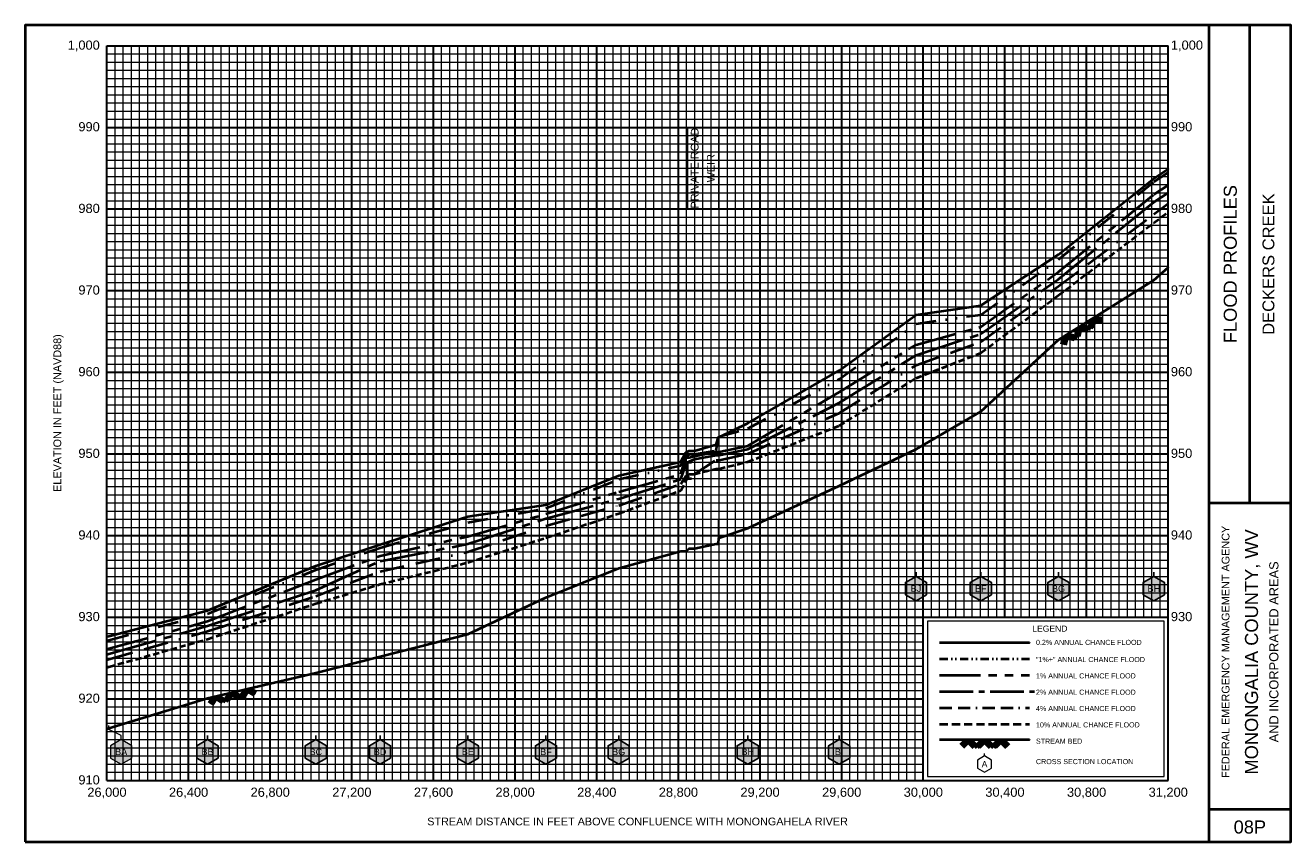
# Model space of a CAD drawing. Extents: x -400 to 37800, y -200 to 12400.
# Tile 2 of 7: x -400 to 5800, y 8400 to 12400. Entities that reach past the tile are written whole.
import ezdxf
from ezdxf.enums import TextEntityAlignment as Align

# ---------------------------------------------------------------- set-up
doc = ezdxf.new("R2010")
doc.units = 0
doc.header["$LTSCALE"] = 400
for name, pattern in [('BORDERX2', [3.5, 1, -0.5, 1, -0.5, 0, -0.5]), ('CENTER2', [1.125, 0.75, -0.125, 0.125, -0.125]), ('DIVIDE', [1.25, 0.5, -0.25, 0, -0.25, 0, -0.25]), ('HIDDEN', [0.375, 0.25, -0.125]), ('PHANTOM2', [1.25, 0.625, -0.125, 0.125, -0.125, 0.125, -0.125])]:
    doc.linetypes.add(name, pattern=pattern)
for name, color, linetype, lineweight in [('BORDERLINE', 7, 'Continuous', 40), ('BRIDGE', 7, 'Continuous', 40), ('GRID_MAJOR', 7, 'Continuous', 30), ('GRID_MINOR', 7, 'Continuous', 5), ('GRIDS', 7, 'Continuous', 20), ('INLINEWEIR', 7, 'Continuous', 20), ('LEGEND_BOX', 7, 'Continuous', 20), ('LEGEND_XSEC', 7, 'Continuous', 20), ('ROCK', 5, 'Continuous', 40), ('STREAM', 5, 'Continuous', 40), ('TEXT', 7, 'Continuous', 25), ('WS10', 6, 'HIDDEN', 40), ('WS100', 2, 'PHANTOM2', 40), ('WS1PLUS', 1, 'DIVIDE', 40), ('WS25', 14, 'BORDERX2', 40), ('WS50', 143, 'CENTER2', 40), ('WS500', 4, 'Continuous', 40), ('XSEC', 7, 'Continuous', 25), ('XSEC_LEFT', 7, 'Continuous', 20), ('XSECTEXTLINE', 7, 'Continuous', 25)]:
    doc.layers.add(name, color=color, linetype=linetype, lineweight=lineweight)
doc.styles.get("Standard").update_dxf_attribs({"font": 'Arial', "height": 40})

# ---------------------------------------------------------------- blocks, each defined once
blk = doc.blocks.new('BORDER')
at = {"layer": 'BORDERLINE', "transparency": 33554687}
blk.add_line((14, 3.4), (14, 9.25), dxfattribs=at)
blk.add_lwpolyline([(-1, -0.75), (14.5, -0.75), (14.5, 9.25), (-1, 9.25), (-1, -0.75)], close=True, dxfattribs=at)
for points in [[(13.5, -0.75), (13.5, 9.25)], [(13.5, 3.4), (14.5, 3.4)], [(13.5, -0.35), (14.5, -0.35)]]:
    blk.add_lwpolyline(points, dxfattribs=at)
at = {"layer": 'GRID_MAJOR', "linetype": 'Continuous', "transparency": 33554687}
for p, q in [((11, 2), (11, 9)), ((12, 2), (12, 9))]:
    blk.add_line(p, q, dxfattribs=at)
at = {"layer": 'GRID_MAJOR', "transparency": 33554687}
blk.add_line((0, 1), (10, 1), dxfattribs=at)
for points in [[(0, 0), (0, 9)], [(0, 9), (13, 9)], [(1, 0), (1, 9)], [(2, 0), (2, 9)], [(3, 0), (3, 9)], [(4, 0), (4, 9)], [(5, 0), (5, 9)], [(6, 0), (6, 9)], [(7, 0), (7, 9)], [(8, 0), (8, 9)], [(9, 0), (9, 9)], [(10, 0), (10, 9)], [(13, 0), (13, 9)], [(0, 7), (13, 7)], [(0, 6), (13, 6)], [(0, 5), (13, 5)], [(0, 4), (13, 4)], [(0, 3), (13, 3)], [(0, 2), (13, 2)], [(0, 0), (13, 0)]]:
    blk.add_lwpolyline(points, dxfattribs=at)
at = {"layer": 'GRID_MAJOR', "linetype": 'Continuous', "transparency": 33554687}
blk.add_lwpolyline([(0, 8), (13, 8)], dxfattribs=at)
at = {"layer": 'GRID_MINOR', "color": 8, "linetype": 'Continuous', "transparency": 33554687}
for points in [[(0.1, 0), (0.1, 9)], [(0.2, 0), (0.2, 9)], [(0.3, 0), (0.3, 9)], [(0.4, 0), (0.4, 9)], [(0.5, 0), (0.5, 9)], [(0.6, 0), (0.6, 9)], [(0.7, 0), (0.7, 9)], [(0.8, 0), (0.8, 9)], [(0.9, 0), (0.9, 9)], [(1.1, 0), (1.1, 9)], [(1.2, 0), (1.2, 9)], [(1.3, 0), (1.3, 9)], [(1.4, 0), (1.4, 9)], [(1.5, 0), (1.5, 9)], [(1.6, 0), (1.6, 9)], [(1.7, 0), (1.7, 9)], [(1.8, 0), (1.8, 9)], [(1.9, 0), (1.9, 9)], [(2.1, 0), (2.1, 9)], [(2.2, 0), (2.2, 9)], [(2.3, 0), (2.3, 9)], [(2.4, 0), (2.4, 9)], [(2.5, 0), (2.5, 9)], [(2.6, 0), (2.6, 9)], [(2.7, 0), (2.7, 9)], [(2.8, 0), (2.8, 9)], [(2.9, 0), (2.9, 9)], [(3.1, 0), (3.1, 9)], [(3.2, 0), (3.2, 9)], [(3.3, 0), (3.3, 9)], [(3.4, 0), (3.4, 9)], [(3.5, 0), (3.5, 9)], [(3.6, 0), (3.6, 9)], [(3.7, 0), (3.7, 9)], [(3.8, 0), (3.8, 9)], [(3.9, 0), (3.9, 9)], [(4.1, 0), (4.1, 9)], [(4.2, 0), (4.2, 9)], [(4.3, 0), (4.3, 9)], [(4.4, 0), (4.4, 9)], [(4.5, 0), (4.5, 9)], [(4.6, 0), (4.6, 9)], [(4.7, 0), (4.7, 9)], [(4.8, 0), (4.8, 9)], [(4.9, 0), (4.9, 9)], [(5.1, 0), (5.1, 9)], [(5.2, 0), (5.2, 9)], [(5.3, 0), (5.3, 9)], [(5.4, 0), (5.4, 9)], [(5.5, 0), (5.5, 9)], [(5.6, 0), (5.6, 9)], [(5.7, 0), (5.7, 9)], [(5.8, 0), (5.8, 9)], [(5.9, 0), (5.9, 9)], [(6.1, 0), (6.1, 9)], [(6.2, 0), (6.2, 9)], [(6.3, 0), (6.3, 9)], [(6.4, 0), (6.4, 9)], [(6.5, 0), (6.5, 9)], [(6.6, 0), (6.6, 9)], [(6.7, 0), (6.7, 9)], [(6.8, 0), (6.8, 9)], [(6.9, 0), (6.9, 9)], [(7.1, 0), (7.1, 9)], [(7.2, 0), (7.2, 9)], [(7.3, 0), (7.3, 9)], [(7.4, 0), (7.4, 9)], [(7.5, 0), (7.5, 9)], [(7.6, 0), (7.6, 9)], [(7.7, 0), (7.7, 9)], [(7.8, 0), (7.8, 9)], [(7.9, 0), (7.9, 9)], [(8.1, 0), (8.1, 9)], [(8.2, 0), (8.2, 9)], [(8.3, 0), (8.3, 9)], [(8.4, 0), (8.4, 9)], [(8.5, 0), (8.5, 9)], [(8.6, 0), (8.6, 9)], [(8.7, 0), (8.7, 9)], [(8.8, 0), (8.8, 9)], [(8.9, 0), (8.9, 9)], [(9.1, 0), (9.1, 9)], [(9.2, 0), (9.2, 9)], [(9.3, 0), (9.3, 9)], [(9.4, 0), (9.4, 9)], [(9.5, 0), (9.5, 9)], [(9.6, 0), (9.6, 9)], [(9.7, 0), (9.7, 9)], [(9.8, 0), (9.8, 9)], [(9.9, 0), (9.9, 9)], [(10.1, 2), (10.1, 9)], [(10.2, 2), (10.2, 9)], [(10.3, 2), (10.3, 9)], [(10.4, 2), (10.4, 9)], [(10.5, 2), (10.5, 9)], [(10.6, 2), (10.6, 9)], [(10.7, 2), (10.7, 9)], [(10.8, 2), (10.8, 9)], [(10.9, 2), (10.9, 9)], [(11.1, 2), (11.1, 9)], [(11.2, 2), (11.2, 9)], [(11.3, 2), (11.3, 9)], [(11.4, 2), (11.4, 9)], [(11.5, 2), (11.5, 9)], [(11.6, 2), (11.6, 9)], [(11.7, 2), (11.7, 9)], [(11.8, 2), (11.8, 9)], [(11.9, 2), (11.9, 9)], [(12.1, 2), (12.1, 9)], [(12.2, 2), (12.2, 9)], [(12.3, 2), (12.3, 9)], [(12.4, 2), (12.4, 9)], [(12.5, 2), (12.5, 9)], [(12.6, 2), (12.6, 9)], [(12.7, 2), (12.7, 9)], [(12.8, 2), (12.8, 9)], [(12.9, 2), (12.9, 9)], [(0, 8.9), (13, 8.9)], [(0, 8.8), (13, 8.8)], [(0, 8.7), (13, 8.7)], [(0, 8.6), (13, 8.6)], [(0, 8.5), (13, 8.5)], [(0, 8.4), (13, 8.4)], [(0, 8.3), (13, 8.3)], [(0, 8.2), (13, 8.2)], [(0, 8.1), (13, 8.1)], [(0, 7.9), (13, 7.9)], [(0, 7.8), (13, 7.8)], [(0, 7.7), (13, 7.7)], [(0, 7.6), (13, 7.6)], [(0, 7.5), (13, 7.5)], [(0, 7.4), (13, 7.4)], [(0, 7.3), (13, 7.3)], [(0, 7.2), (13, 7.2)], [(0, 7.1), (13, 7.1)], [(0, 6.9), (13, 6.9)], [(0, 6.8), (13, 6.8)], [(0, 6.7), (13, 6.7)], [(0, 6.6), (13, 6.6)], [(0, 6.5), (13, 6.5)], [(0, 6.4), (13, 6.4)], [(0, 6.3), (13, 6.3)], [(0, 6.2), (13, 6.2)], [(0, 6.1), (13, 6.1)], [(0, 5.9), (13, 5.9)], [(0, 5.8), (13, 5.8)], [(0, 5.7), (13, 5.7)], [(0, 5.6), (13, 5.6)], [(0, 5.5), (13, 5.5)], [(0, 5.4), (13, 5.4)], [(0, 5.3), (13, 5.3)], [(0, 5.2), (13, 5.2)], [(0, 5.1), (13, 5.1)], [(0, 4.9), (13, 4.9)], [(0, 4.8), (13, 4.8)], [(0, 4.7), (13, 4.7)], [(0, 4.6), (13, 4.6)], [(0, 4.5), (13, 4.5)], [(0, 4.4), (13, 4.4)], [(0, 4.3), (13, 4.3)], [(0, 4.2), (13, 4.2)], [(0, 4.1), (13, 4.1)], [(0, 3.9), (13, 3.9)], [(0, 3.8), (13, 3.8)], [(0, 3.7), (13, 3.7)], [(0, 3.6), (13, 3.6)], [(0, 3.5), (13, 3.5)], [(0, 3.4), (13, 3.4)], [(0, 3.3), (13, 3.3)], [(0, 3.2), (13, 3.2)], [(0, 3.1), (13, 3.1)], [(0, 2.9), (13, 2.9)], [(0, 2.8), (13, 2.8)], [(0, 2.7), (13, 2.7)], [(0, 2.6), (13, 2.6)], [(0, 2.5), (13, 2.5)], [(0, 2.4), (13, 2.4)], [(0, 2.3), (13, 2.3)], [(0, 2.2), (13, 2.2)], [(0, 2.1), (13, 2.1)], [(0, 1.9), (10, 1.9)], [(0, 1.8), (10, 1.8)], [(0, 1.7), (10, 1.7)], [(0, 1.6), (10, 1.6)], [(0, 1.5), (10, 1.5)], [(0, 1.4), (10, 1.4)], [(0, 1.3), (10, 1.3)], [(0, 1.2), (10, 1.2)], [(0, 1.1), (10, 1.1)], [(0, 0.9), (10, 0.9)], [(0, 0.8), (10, 0.8)], [(0, 0.7), (10, 0.7)], [(0, 0.6), (10, 0.6)], [(0, 0.5), (10, 0.5)], [(0, 0.4), (10, 0.4)], [(0, 0.3), (10, 0.3)], [(0, 0.2), (10, 0.2)], [(0, 0.1), (10, 0.1)]]:
    blk.add_lwpolyline(points, dxfattribs=at)
blk = doc.blocks.new('ROCK', base_point=(0.312992, 0.001282))
at = {"layer": 'ROCK', "color": 5, "transparency": 33554687}
for p, q in [((0.375301, 0.001282), (0.312992, -0.061027)), ((0.412987, 0.001282), (0.331835, -0.07987)), ((0.450728, 0.001282), (0.350678, -0.098768)), ((0.450728, 0.001282), (0.550778, -0.098768)), ((0.575401, 0.001282), (0.513092, -0.061027)), ((0.613087, 0.001282), (0.531935, -0.07987)), ((0.650828, 0.001282), (0.550778, -0.098768)), ((0.650828, 0.001282), (0.750878, -0.098768)), ((0.775501, 0.001282), (0.713192, -0.061027)), ((0.813187, 0.001282), (0.732035, -0.07987)), ((0.850928, 0.001282), (0.750878, -0.098768)), ((0.850928, 0.001282), (0.913234, -0.06103)), ((0.413042, -0.036404), (0.475407, -0.098768)), ((0.431885, -0.017561), (0.513092, -0.098768)), ((0.613142, -0.036404), (0.675507, -0.098768)), ((0.631985, -0.017561), (0.713192, -0.098768)), ((0.813242, -0.036404), (0.875607, -0.098768)), ((0.832085, -0.017561), (0.895905, -0.08317))]:
    blk.add_line(p, q, dxfattribs=at)
blk = doc.blocks.new('BAR')
at = {"layer": 'BRIDGE', "color": 1, "transparency": 33554687}
blk.add_line((-0.05, 0), (0.05, 0), dxfattribs=at)

msp = doc.modelspace()

# ---------------------------------------------------------------- hatches: boundary and pattern name
at = {"layer": 'INLINEWEIR', "true_color": 0xffffff}
msp.add_hatch(color=7, dxfattribs=at).paths.add_polyline_path([(2996.8, 9860), (2996.8, 9980), (2998.8, 9980), (2998.8, 9888)], flags=0)
at = {"layer": 'XSEC', "linetype": 'Continuous'}
for points in [[(3964.2, 9700), (3912.2, 9670), (3912.2, 9610), (3964.2, 9580), (4016.2, 9610), (4016.2, 9670)], [(4281.6, 9700), (4229.6, 9670), (4229.6, 9610), (4281.6, 9580), (4333.6, 9610), (4333.6, 9670)], [(4662.5, 9700), (4610.6, 9670), (4610.6, 9610), (4662.5, 9580), (4714.5, 9610), (4714.5, 9670)], [(5129.6, 9700), (5077.6, 9670), (5077.6, 9610), (5129.6, 9580), (5181.5, 9610), (5181.5, 9670)], [(492.8, 8900), (440.9, 8870), (440.9, 8810), (492.8, 8780), (544.8, 8810), (544.8, 8870)], [(1023.7, 8900), (971.8, 8870), (971.8, 8810), (1023.7, 8780), (1075.7, 8810), (1075.7, 8870)], [(1338.1, 8900), (1286.1, 8870), (1286.1, 8810), (1338.1, 8780), (1390, 8810), (1390, 8870)], [(1768.4, 8900), (1716.4, 8870), (1716.4, 8810), (1768.4, 8780), (1820.3, 8810), (1820.3, 8870)], [(2151.1, 8900), (2099.2, 8870), (2099.2, 8810), (2151.1, 8780), (2203.1, 8810), (2203.1, 8870)], [(2507.4, 8900), (2455.4, 8870), (2455.4, 8810), (2507.4, 8780), (2559.4, 8810), (2559.4, 8870)], [(3139.9, 8900), (3087.9, 8870), (3087.9, 8810), (3139.9, 8780), (3191.8, 8810), (3191.8, 8870)], [(3587.6, 8900), (3535.7, 8870), (3535.7, 8810), (3587.6, 8780), (3639.6, 8810), (3639.6, 8870)]]:
    msp.add_hatch(color=255, dxfattribs=at).paths.add_polyline_path(points, flags=0)
at = {"layer": 'XSEC_LEFT', "linetype": 'Continuous'}
msp.add_hatch(color=255, dxfattribs=at).paths.add_polyline_path([(69.8, 8900), (17.8, 8870), (17.8, 8810), (69.8, 8780), (121.7, 8810), (121.7, 8870)], flags=0)

# ---------------------------------------------------------------- linework, layer by layer
at = {"layer": 'BRIDGE', "color": 1, "transparency": 33554687}
msp.add_line((2844.8, 10180), (2844.8, 10260), dxfattribs=at)
at = {"layer": 'INLINEWEIR', "transparency": 33554687}
msp.add_lwpolyline([(2996.8, 9860), (2996.8, 9980), (2998.8, 9980), (2998.8, 9888)], close=True, dxfattribs=at)
at = {"layer": 'LEGEND_BOX', "color": 0, "ltscale": 0.8, "transparency": 33554687}
msp.add_lwpolyline([(4020, 9480), (4020, 8720), (5180, 8720), (5180, 9480), (4020, 9480), (4020, 9480)], dxfattribs=at)
at = {"layer": 'LEGEND_XSEC', "color": 0, "transparency": 33554687}
msp.add_lwpolyline([(4300, 8820), (4265.4, 8800), (4265.4, 8760), (4300, 8740), (4334.6, 8760), (4334.6, 8800), (4300, 8820), (4300, 8832), (4300, 8832)], dxfattribs=at)
at = {"layer": 'STREAM', "color": 5, "transparency": 33554687}
msp.add_lwpolyline([(0, 8952.8), (9.8, 8956), (492.8, 9104), (1023.7, 9228), (1338.1, 9308), (1768.4, 9416), (2151.1, 9596), (2507.4, 9740), (2812.4, 9824), (2836.7, 9824), (2853, 9836), (2878.2, 9836), (2984.9, 9860), (2996.8, 9860), (2998.8, 9888), (2999.8, 9888), (3139.9, 9936), (3587.6, 10144), (3964.2, 10324), (4281.6, 10508), (4662.5, 10858.4), (5129.6, 11152), (5200, 11213.1), (5200, 11213.1)], dxfattribs=at)
at = {"layer": 'STREAM', "color": 5, "ltscale": 0.4, "transparency": 33554687}
msp.add_lwpolyline([(4080, 8900), (4520, 8900), (4520, 8900)], dxfattribs=at)
at = {"layer": 'WS10', "color": 6, "ltscale": 0.3, "transparency": 33554687}
msp.add_lwpolyline([(0, 9254.2), (9.8, 9257), (492.8, 9392.4), (1023.7, 9566.5), (1338.1, 9661.2), (1768.4, 9767.9), (2151.1, 9888.7), (2507.4, 10007.4), (2812.4, 10120.8), (2836.7, 10167.2), (2853, 10201.1), (2878.2, 10201.1), (2984.9, 10226.8), (2996.8, 10227.1), (2998.8, 10227.1), (2999.8, 10227.1), (3139.9, 10261.7), (3587.6, 10437.8), (3964.2, 10671.5), (4281.6, 10795.1), (4662.5, 11077.1), (5129.6, 11432.6), (5200, 11484.7), (5200, 11484.7)], dxfattribs=at)
at = {"layer": 'WS10', "color": 6, "ltscale": 0.4, "transparency": 33554687}
msp.add_lwpolyline([(4080, 8976), (4520, 8976), (4520, 8976)], dxfattribs=at)
at = {"layer": 'WS100', "color": 2, "ltscale": 0.8, "transparency": 33554687}
for points in [[(0, 9343.2), (9.8, 9345.8), (492.8, 9480.5), (1023.7, 9685.1), (1338.1, 9800.6), (1768.4, 9895.8), (2151.1, 10006), (2507.4, 10114.8), (2812.4, 10200.2), (2836.7, 10281.6), (2853, 10281.6), (2878.2, 10288.6), (2984.9, 10309.7), (2996.8, 10309.9), (2998.8, 10309.9), (2999.8, 10309.9), (3139.9, 10339.5), (3587.6, 10602.7), (3964.2, 10835.1), (4281.6, 10922.6), (4662.5, 11192.2), (5129.6, 11571.1), (5200, 11616.4), (5200, 11616.4)], [(4080, 9216), (4520, 9216), (4520, 9216)]]:
    msp.add_lwpolyline(points, dxfattribs=at)
at = {"layer": 'WS1PLUS', "color": 1, "ltscale": 0.5, "transparency": 33554687}
msp.add_lwpolyline([(0, 9385.5), (9.8, 9388), (492.8, 9516.4), (1023.7, 9731.8), (1338.1, 9840.4), (1768.4, 9963.7), (2151.1, 10033.4), (2507.4, 10175.6), (2812.4, 10242.7), (2836.7, 10288.6), (2853, 10297.2), (2878.2, 10298), (2984.9, 10316), (2996.8, 10385.2), (2998.8, 10385.2), (2999.8, 10385.2), (3139.9, 10423.9), (3587.6, 10666), (3964.2, 10938), (4281.6, 10982.2), (4662.5, 11252.5), (5129.6, 11633.3), (5200, 11678.6), (5200, 11678.6)], dxfattribs=at)
at = {"layer": 'WS1PLUS', "color": 1, "ltscale": 0.2, "transparency": 33554687}
msp.add_lwpolyline([(4080, 9296), (4520, 9296), (4520, 9296)], dxfattribs=at)
at = {"layer": 'WS25', "color": 14, "ltscale": 0.3, "transparency": 33554687}
msp.add_lwpolyline([(0, 9291.1), (9.8, 9293.9), (492.8, 9430.8), (1023.7, 9603.2), (1338.1, 9724.4), (1768.4, 9820.4), (2151.1, 9947.4), (2507.4, 10047.5), (2812.4, 10152.5), (2836.7, 10191.3), (2853, 10200.4), (2878.2, 10200.4), (2984.9, 10269.4), (2996.8, 10269.6), (2998.8, 10269.6), (2999.8, 10269.6), (3139.9, 10300.2), (3587.6, 10500.2), (3964.2, 10734), (4281.6, 10849.1), (4662.5, 11121.5), (5129.6, 11474.2), (5200, 11527.4), (5200, 11527.4)], dxfattribs=at)
at = {"layer": 'WS25', "color": 14, "ltscale": 0.15, "transparency": 33554687}
msp.add_lwpolyline([(4080, 9056), (4520, 9056), (4520, 9056)], dxfattribs=at)
at = {"layer": 'WS50', "color": 143, "ltscale": 0.8, "transparency": 33554687}
msp.add_lwpolyline([(0, 9317.5), (9.8, 9320.2), (492.8, 9457.6), (1023.7, 9632.9), (1338.1, 9774.4), (1768.4, 9859), (2151.1, 9983.3), (2507.4, 10080.1), (2812.4, 10176.3), (2836.7, 10246), (2853, 10262.5), (2878.2, 10274.7), (2984.9, 10293.2), (2996.8, 10293.5), (2998.8, 10293.5), (2999.8, 10293.5), (3139.9, 10322.5), (3587.6, 10550.2), (3964.2, 10783.4), (4281.6, 10887.6), (4662.5, 11156.8), (5129.6, 11533.5), (5200, 11579.7), (5200, 11579.7)], dxfattribs=at)
at = {"layer": 'WS50', "color": 143, "ltscale": 0.55, "transparency": 33554687}
msp.add_lwpolyline([(4080, 9136), (4544, 9136), (4544, 9136)], dxfattribs=at)
at = {"layer": 'WS500', "color": 4, "ltscale": 0.8, "transparency": 33554687}
for points in [[(0, 9405), (9.8, 9407.4), (492.8, 9532.5), (1023.7, 9752.1), (1338.1, 9855.6), (1768.4, 9992.8), (2151.1, 10051), (2507.4, 10194.1), (2812.4, 10260.8), (2836.7, 10306.8), (2853, 10314.4), (2878.2, 10314.4), (2984.9, 10346.9), (2996.8, 10382.7), (2998.8, 10382.7), (2999.8, 10382.7), (3139.9, 10450.2), (3587.6, 10708.6), (3964.2, 10980.8), (4281.6, 11027.5), (4662.5, 11277.7), (5129.6, 11649.7), (5200, 11696.8), (5200, 11696.8)], [(4080, 9376), (4520, 9376), (4520, 9376)]]:
    msp.add_lwpolyline(points, dxfattribs=at)
at = {"layer": 'XSEC', "color": 0, "transparency": 33554687}
for points in [[(3964.2, 9700), (3912.2, 9670), (3912.2, 9610), (3964.2, 9580), (4016.2, 9610), (4016.2, 9670), (3964.2, 9700), (3964.2, 9720), (3964.2, 9720)], [(3964.2, 9700), (3912.2, 9670), (3912.2, 9610), (3964.2, 9580), (4016.2, 9610), (4016.2, 9670), (3964.2, 9700)], [(4281.6, 9700), (4229.6, 9670), (4229.6, 9610), (4281.6, 9580), (4333.6, 9610), (4333.6, 9670), (4281.6, 9700), (4281.6, 9720), (4281.6, 9720)], [(4281.6, 9700), (4229.6, 9670), (4229.6, 9610), (4281.6, 9580), (4333.6, 9610), (4333.6, 9670), (4281.6, 9700)], [(4662.5, 9700), (4610.6, 9670), (4610.6, 9610), (4662.5, 9580), (4714.5, 9610), (4714.5, 9670), (4662.5, 9700), (4662.5, 9720), (4662.5, 9720)], [(4662.5, 9700), (4610.6, 9670), (4610.6, 9610), (4662.5, 9580), (4714.5, 9610), (4714.5, 9670), (4662.5, 9700)], [(5129.6, 9700), (5077.6, 9670), (5077.6, 9610), (5129.6, 9580), (5181.5, 9610), (5181.5, 9670), (5129.6, 9700), (5129.6, 9720), (5129.6, 9720)], [(5129.6, 9700), (5077.6, 9670), (5077.6, 9610), (5129.6, 9580), (5181.5, 9610), (5181.5, 9670), (5129.6, 9700)], [(492.8, 8900), (440.9, 8870), (440.9, 8810), (492.8, 8780), (544.8, 8810), (544.8, 8870), (492.8, 8900), (492.8, 8920), (492.8, 8920)], [(492.8, 8900), (440.9, 8870), (440.9, 8810), (492.8, 8780), (544.8, 8810), (544.8, 8870), (492.8, 8900)], [(1023.7, 8900), (971.8, 8870), (971.8, 8810), (1023.7, 8780), (1075.7, 8810), (1075.7, 8870), (1023.7, 8900), (1023.7, 8920), (1023.7, 8920)], [(1023.7, 8900), (971.8, 8870), (971.8, 8810), (1023.7, 8780), (1075.7, 8810), (1075.7, 8870), (1023.7, 8900)], [(1338.1, 8900), (1286.1, 8870), (1286.1, 8810), (1338.1, 8780), (1390, 8810), (1390, 8870), (1338.1, 8900), (1338.1, 8920), (1338.1, 8920)], [(1338.1, 8900), (1286.1, 8870), (1286.1, 8810), (1338.1, 8780), (1390, 8810), (1390, 8870), (1338.1, 8900)], [(1768.4, 8900), (1716.4, 8870), (1716.4, 8810), (1768.4, 8780), (1820.3, 8810), (1820.3, 8870), (1768.4, 8900), (1768.4, 8920), (1768.4, 8920)], [(1768.4, 8900), (1716.4, 8870), (1716.4, 8810), (1768.4, 8780), (1820.3, 8810), (1820.3, 8870), (1768.4, 8900)], [(2151.1, 8900), (2099.2, 8870), (2099.2, 8810), (2151.1, 8780), (2203.1, 8810), (2203.1, 8870), (2151.1, 8900), (2151.1, 8920), (2151.1, 8920)], [(2151.1, 8900), (2099.2, 8870), (2099.2, 8810), (2151.1, 8780), (2203.1, 8810), (2203.1, 8870), (2151.1, 8900)], [(2507.4, 8900), (2455.4, 8870), (2455.4, 8810), (2507.4, 8780), (2559.4, 8810), (2559.4, 8870), (2507.4, 8900), (2507.4, 8920), (2507.4, 8920)], [(2507.4, 8900), (2455.4, 8870), (2455.4, 8810), (2507.4, 8780), (2559.4, 8810), (2559.4, 8870), (2507.4, 8900)], [(3139.9, 8900), (3087.9, 8870), (3087.9, 8810), (3139.9, 8780), (3191.8, 8810), (3191.8, 8870), (3139.9, 8900), (3139.9, 8920), (3139.9, 8920)], [(3139.9, 8900), (3087.9, 8870), (3087.9, 8810), (3139.9, 8780), (3191.8, 8810), (3191.8, 8870), (3139.9, 8900)], [(3587.6, 8900), (3535.7, 8870), (3535.7, 8810), (3587.6, 8780), (3639.6, 8810), (3639.6, 8870), (3587.6, 8900), (3587.6, 8920), (3587.6, 8920)], [(3587.6, 8900), (3535.7, 8870), (3535.7, 8810), (3587.6, 8780), (3639.6, 8810), (3639.6, 8870), (3587.6, 8900)]]:
    msp.add_lwpolyline(points, dxfattribs=at)
at = {"layer": 'XSEC_LEFT', "color": 0, "transparency": 33554687}
for points in [[(69.8, 8900), (17.8, 8870), (17.8, 8810), (69.8, 8780), (121.7, 8810), (121.7, 8870), (69.8, 8900), (69.8, 8920), (9.8, 8950), (9.8, 8970), (9.8, 8970)], [(69.8, 8900), (17.8, 8870), (17.8, 8810), (69.8, 8780), (121.7, 8810), (121.7, 8870), (69.8, 8900)]]:
    msp.add_lwpolyline(points, dxfattribs=at)
at = {"layer": 'XSECTEXTLINE', "color": 0, "transparency": 33554687}
for points in [[(2844.8, 11500), (2844.8, 11900), (2844.8, 11900)], [(2997.8, 11500), (2997.8, 11900), (2997.8, 11900)]]:
    msp.add_lwpolyline(points, dxfattribs=at)

# ---------------------------------------------------------------- block references
at = {"layer": 'BRIDGE', "transparency": 33554687, "xscale": 400, "yscale": 400, "zscale": 400}
for p in [(2844.8, 10260), (2844.8, 10180)]:
    msp.add_blockref('BAR', p, dxfattribs=at)
at = {"layer": 'GRIDS', "transparency": 33554687, "xscale": 400, "yscale": 400, "zscale": 400}
msp.add_blockref('BORDER', (0, 8700), dxfattribs=at)
at = {"layer": 'ROCK', "color": 5, "transparency": 33554687, "xscale": 400, "yscale": 400, "zscale": 400}
for p, rotation in [((4662.5, 10858.4), 32.15416), ((492.8, 9104), 13.146409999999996)]:
    msp.add_blockref('ROCK', p, dxfattribs=dict(at, rotation=rotation))
msp.add_blockref('ROCK', (4180, 8900), dxfattribs=at)

# ---------------------------------------------------------------- texts
at = {"layer": 'TEXT', "color": 0, "transparency": 33554687}
for s, p in [('1,000', (-35, 12280.5)), ('990', (-35, 11880.5)), ('980', (-35, 11480.5)), ('970', (-35, 11080.5)), ('960', (-35, 10680.5)), ('950', (-35, 10280.5)), ('940', (-35, 9880.5)), ('930', (-35, 9480.5)), ('920', (-35, 9080.5)), ('910', (-35, 8680.5))]:
    msp.add_text(s, height=45, dxfattribs=at).set_placement(p, align=Align.RIGHT)
for s, p in [('1,000', (5213, 12280.5)), ('990', (5213, 11880.5)), ('980', (5213, 11480.5)), ('970', (5213, 11080.5)), ('960', (5213, 10680.5)), ('950', (5213, 10280.5)), ('940', (5213, 9880.5)), ('930', (5213, 9480.5))]:
    msp.add_text(s, height=45, dxfattribs=at).set_placement(p)
at = {"layer": 'TEXT', "transparency": 33554687}
for s, height, p in [('PRIVATE ROAD', 38, (2898.8, 11700)), ('WEIR', 38, (2977.8, 11700)), ('FLOOD PROFILES', 64, (5536, 11230)), ('DECKERS CREEK', 58, (5720, 11230)), ('ELEVATION IN FEET (NAVD88)', 38, (-224, 10500)), ('FEDERAL EMERGENCY MANAGEMENT AGENCY', 38, (5500, 9330)), ('MONONGALIA COUNTY, WV', 64, (5640, 9330)), ('AND INCORPORATED AREAS', 45, (5740, 9330))]:
    msp.add_text(s, height=height, rotation=90, dxfattribs=at).set_placement(p, align=Align.CENTER)
at = {"layer": 'TEXT', "color": 1, "transparency": 33554687}
for s, p in [('BJ', (3964.2, 9640)), ('BF', (4281.6, 9640)), ('BG', (4662.5, 9640)), ('BH', (5129.6, 9640)), ('BA', (69.8, 8840)), ('BB', (492.8, 8840)), ('BC', (1023.7, 8840)), ('BD', (1338.1, 8840)), ('BE', (1768.4, 8840)), ('BF', (2151.1, 8840)), ('BG', (2507.4, 8840)), ('BH', (3139.9, 8840)), ('BI', (3587.6, 8840))]:
    msp.add_text(s, height=32, dxfattribs=at).set_placement(p, align=Align.MIDDLE)
at = {"layer": 'TEXT', "transparency": 33554687}
msp.add_text('LEGEND', height=30, dxfattribs=at).set_placement((4620, 9420), align=Align.BOTTOM_CENTER)
for s, p in [('0.2% ANNUAL CHANCE FLOOD', (4552, 9364)), ('"1%+" ANNUAL CHANCE FLOOD', (4552, 9280)), ('1% ANNUAL CHANCE FLOOD', (4552, 9200)), ('2% ANNUAL CHANCE FLOOD', (4552, 9120)), ('4% ANNUAL CHANCE FLOOD', (4552, 9040)), ('10% ANNUAL CHANCE FLOOD', (4552, 8960)), ('STREAM BED', (4552, 8880)), ('CROSS SECTION LOCATION', (4552, 8780))]:
    msp.add_text(s, height=25, dxfattribs=at).set_placement(p)
msp.add_text('A', height=30, dxfattribs=at).set_placement((4300, 8780), align=Align.MIDDLE)
for s, height, p in [('26,000', 45, (0, 8620)), ('26,400', 45, (400, 8620)), ('26,800', 45, (800, 8620)), ('27,200', 45, (1200, 8620)), ('27,600', 45, (1600, 8620)), ('28,000', 45, (2000, 8620)), ('28,400', 45, (2400, 8620)), ('28,800', 45, (2800, 8620)), ('29,200', 45, (3200, 8620)), ('29,600', 45, (3600, 8620)), ('30,000', 45, (4000, 8620)), ('30,400', 45, (4400, 8620)), ('30,800', 45, (4800, 8620)), ('31,200', 45, (5200, 8620)), ('STREAM DISTANCE IN FEET ABOVE CONFLUENCE WITH MONONGAHELA RIVER', 38, (2600, 8480)), ('08P', 64, (5600, 8440))]:
    msp.add_text(s, height=height, dxfattribs=at).set_placement(p, align=Align.CENTER)

doc.saveas('drawing.dxf')
